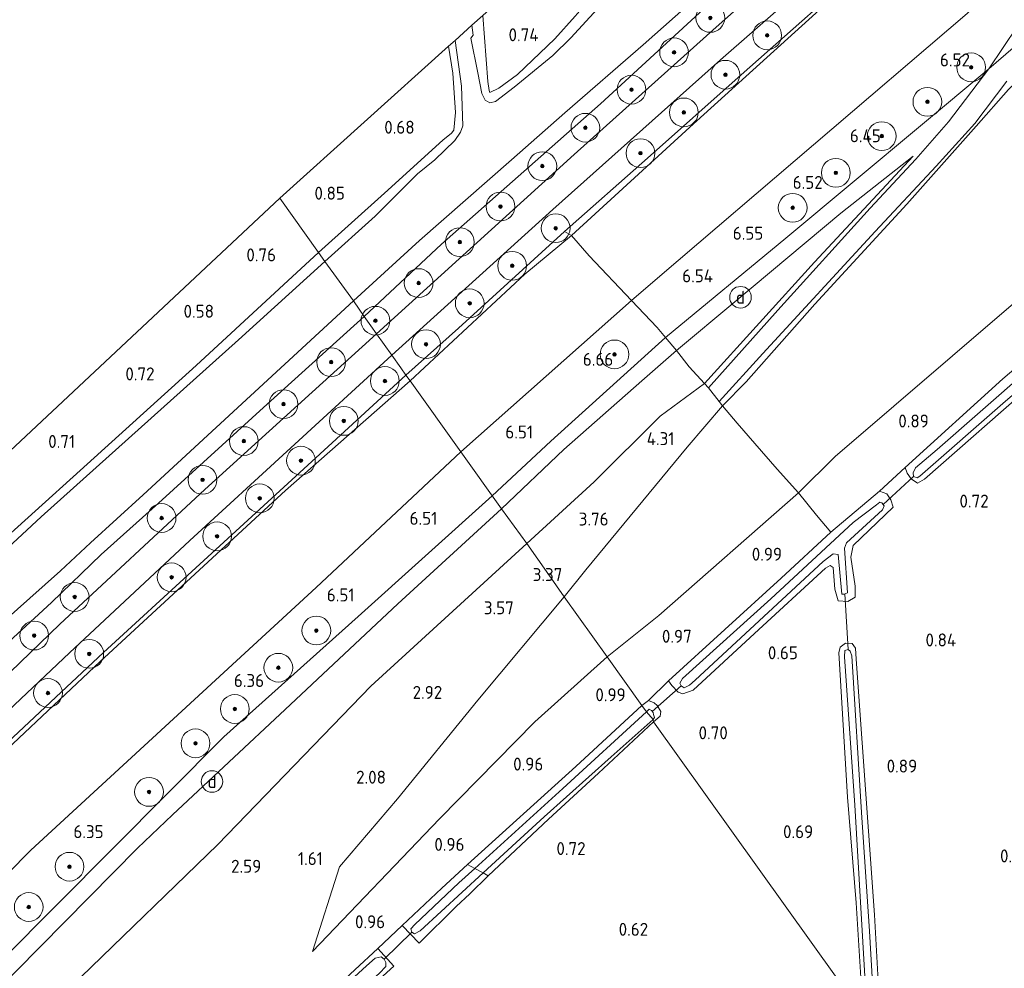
# Model space of a CAD drawing. Extents: x 130905 to 137824, y 412333 to 417928.
# Tile 164 of 256: x 133780 to 133917, y 415322 to 415454. Entities that reach past the tile are written whole.
import ezdxf
from ezdxf.enums import TextEntityAlignment as Align
from ezdxf.lldxf.tags import DXFTag

# ---------------------------------------------------------------- set-up
doc = ezdxf.new("R2010")
doc.units = 0
for name, color, linetype, lineweight in [('B-ME-GR-BOOM-S', 90, 'Continuous', 25), ('B-ME-GR-GRAS-GV', 60, 'Continuous', 13), ('B-ME-GW-TALUD_KRUIN-G', 90, 'Continuous', 18), ('B-ME-GW-TALUD_TEEN-G', 90, 'Continuous', 18), ('B-ME-IE-MEUBILAIR_DIJKPAAL-S', 7, 'Continuous', 25), ('B-ME-IE-TERREINAFSCHEIDING_DOORGANG-G', 210, 'Continuous', 18), ('B-ME-IE-TERREINAFSCHEIDING_KUNSTMATIG_HEKWERK-G', 20, 'IE-TERREINAFSCHEIDING-KUNSTMATIG', 18), ('B-ME-KG-GRENS_OPNAME-G', 210, 'KG-OPNAME', 18), ('B-ME-KW-KUNSTWERK_DUIKER-G', 170, 'Continuous', 18), ('B-ME-OG-WATER_SLOOT-G', 120, 'Continuous', 18), ('B-ME-OG-WATER_SLOOT-GV', 120, 'Continuous', 18), ('B-ME-VH-VERHARDING_ASFALT-GV', 252, 'Continuous', 18), ('B-ME-VH-VERHARDING_HALFVERHARDING-GV', 252, 'Continuous', 18), ('B-ME-WH-WINTERBED-G', 150, 'WH-WINTERBED', 18), ('X-XX-AL-HOOGTELABEL-S', 7, 'Continuous', 25)]:
    doc.layers.add(name, color=color, linetype=linetype, lineweight=lineweight)
doc.styles.add('NLCS-ISO', font='NLCS-ISO.ttf')
doc.styles.add('NLCS-ISO-ANNOTATIVE-T18', font='NLCS-ISO.ttf', dxfattribs={"height": 1.8})
doc.styles.get("Standard").update_dxf_attribs({"font": 'arial.ttf'})
doc.linetypes.add('IE-TERREINAFSCHEIDING-KUNSTMATIG', pattern='A,4,[82,NLCS.SHX,S=0.75,R=90,X=0,Y=0],4,-2', length=10)
tags = doc.linetypes.add('KG-OPNAME', pattern='A,5.5,-2,["O",Standard,S=1.8,R=0,X=-0.5,Y=-0.9],-2,5.5,-2,[5,NLCS.SHX,S=0.75,R=0,X=0,Y=0],-2', length=19).pattern_tags.tags
tags[6] = DXFTag(74, 10)
tags = doc.linetypes.add('WH-WINTERBED', pattern='A,6,-3.5,["WB",Standard,S=1.8,R=0,X=-1.5,Y=-0.9],-3.5,6,-3.5,6,-3.5,6,-3.5,6,-3.5', length=51).pattern_tags.tags
tags[6] = DXFTag(74, 10)

# ---------------------------------------------------------------- blocks, each defined once
blk = doc.blocks.new('SAL-HOOGTELABEL-SO')
at = {"color": 0, "linetype": 'ByBlock', "lineweight": -2, "style": 'NLCS-ISO-ANNOTATIVE-T18'}
blk.add_attdef('HOOGTE', text='', height=1.8, dxfattribs=at).set_placement((2.79, 0), align=Align.RIGHT)
blk = doc.blocks.new('SGR-BOOM_01-SO')
at = {"linetype": 'ByBlock', "lineweight": 18}
h = blk.add_hatch(color=0, dxfattribs=at)
h.dxf.hatch_style = 1
edge = h.paths.add_edge_path()
edge.add_arc((0, 0), 0.25, 0, 360)
at = {"color": 0, "linetype": 'ByBlock', "lineweight": 18}
for radius in [2, 0.25]:
    blk.add_circle((0, 0), radius, dxfattribs=at)
blk = doc.blocks.new('SIE-DIJKPAAL-SO')
at = {"color": 0, "linetype": 'ByBlock', "lineweight": 18}
blk.add_circle((0, 0), 1.5, dxfattribs=at)
at = {"color": 0, "linetype": 'ByBlock', "lineweight": 18, "style": 'NLCS-ISO'}
blk.add_text('d', height=1.8, dxfattribs=at).set_placement((0, 0), align=Align.MIDDLE_CENTER)

msp = doc.modelspace()

# ---------------------------------------------------------------- linework, layer by layer
at = {"layer": 'B-ME-GR-GRAS-GV'}
for points in [[(133934.25, 415507.269, 1.264), (133908.001, 415484.625, 1.257), (133885.137, 415465.235, 1.271), (133860.491, 415442.526, 1.424), (133838.361, 415423.017, 1.453), (133827.595, 415412.968, 1.53), (133826.112, 415415.109, -0.178), (133835.317, 415423.506, -0.178), (133848.112, 415434.72, -0.178), (133855.506, 415441.248, -0.178), (133866.422, 415450.73, -0.178), (133876.926, 415460.069, -0.178), (133886.611, 415468.529, -0.178), (133895.995, 415476.617, -0.178), (133909.757, 415488.696, -0.178), (133923.404, 415500.662, -0.178)], [(133923.455, 415494.051, 1.314), (133899.776, 415473.738, 1.452), (133876.55, 415453.159, 1.363), (133856.791, 415435.489, 1.352), (133829.341, 415410.524, 1.469), (133828.537, 415411.65, 1.479), (133827.595, 415412.968, 1.53), (133838.361, 415423.017, 1.453), (133860.491, 415442.526, 1.424), (133885.137, 415465.235, 1.271), (133908.001, 415484.625, 1.257), (133934.25, 415507.269, 1.264)], [(133921.764, 415483.187, 1.388), (133911.419, 415474.156, 1.454), (133898.911, 415463.283, 1.467), (133880.017, 415446.542, 1.479), (133867.022, 415434.98, 1.517), (133855.478, 415424.744, 1.542), (133840.717, 415411.335, 1.592), (133833.405, 415404.795, 1.518), (133832.705, 415405.814, 1.495), (133831.442, 415407.582, 1.405), (133853.829, 415427.809, 1.397), (133877.175, 415448.615, 1.36), (133893.671, 415463.113, 1.36), (133910.167, 415477.612, 1.36), (133926.47, 415491.612, 1.392)], [(133922.823, 415482.993, 1.475), (133897.235, 415461.317, 1.478), (133872.871, 415439.261, 1.469), (133856.427, 415424.197, 1.582), (133855.478, 415424.744, 1.542), (133867.022, 415434.98, 1.517), (133880.017, 415446.542, 1.479), (133898.911, 415463.283, 1.467), (133911.419, 415474.156, 1.454), (133921.764, 415483.187, 1.388)], [(133927.644, 415470.858, 6.424), (133911.44, 415455.09, 6.492), (133890.079, 415436.826, 6.456), (133868.718, 415418.563, 6.42), (133864.792, 415415.173, 6.374), (133858.892, 415421.4, 2.99), (133856.427, 415424.197, 1.582), (133872.871, 415439.261, 1.469), (133897.235, 415461.317, 1.478), (133922.823, 415482.993, 1.475)], [(133918.473, 415453.296, 6.496), (133914.491, 415447.375, 6.383), (133908.884, 415440.014, 6.26), (133904.321, 415434.807, 6.1), (133897.965, 415427.998, 5.82), (133885.132, 415413.835, 4.994), (133875.488, 415403.032, 4.45), (133874.927, 415403.647, 4.505), (133890.223, 415420.515, 5.412), (133903.952, 415435.257, 6.179), (133893.898, 415427.298, 6.331), (133879.138, 415415.006, 6.389), (133871.043, 415408.212, 6.41), (133869.523, 415410.035, 6.479), (133868.37, 415411.417, 6.531), (133864.792, 415415.173, 6.374), (133868.718, 415418.563, 6.42), (133890.079, 415436.826, 6.456), (133911.44, 415455.09, 6.492), (133927.644, 415470.858, 6.424)], [(133860.049, 415455.724, -0.178), (133856.341, 415451.691, -0.178), (133853.861, 415449.216, -0.178), (133848.485, 415444.828, -0.178), (133845.852, 415442.844, -0.178), (133845.086, 415442.671, -0.178), (133844.43, 415443.032, -0.178), (133843.985, 415443.949, -0.178), (133843.394, 415446.805, -0.178), (133842.429, 415451.659, -0.178), (133842.753, 415452.043, -0.178), (133842.599, 415453.463, -0.178), (133844.104, 415454.818, 0.726), (133844.814, 415445.63, 0.774), (133845.011, 415444.393, 0.778), (133845.099, 415444.072, 0.78), (133846.355, 415444.682, 0.771), (133848.921, 415446.609, 0.765), (133854.128, 415451.548, 0.687), (133856.935, 415454.69, 0.571)], [(133856.935, 415454.69, 0.571), (133854.128, 415451.548, 0.687), (133848.921, 415446.609, 0.765), (133846.355, 415444.682, 0.771), (133845.099, 415444.072, 0.78), (133845.011, 415444.393, 0.778), (133844.814, 415445.63, 0.774), (133844.104, 415454.818, 0.726)], [(133917.206, 415444.507, 6.37), (133912.691, 415439.417, 6.338), (133903.091, 415428.579, 5.973), (133890.296, 415414.674, 5.174), (133880.71, 415403.846, 4.493), (133877.454, 415400.526, 4.374), (133876.988, 415401.107, 4.403), (133883.033, 415407.813, 4.654), (133898.645, 415424.773, 5.849), (133907.155, 415433.85, 6.149), (133912.539, 415439.798, 6.399), (133916.998, 415445.667, 6.387)], [(133917.567, 415414.46, 1.073), (133893.123, 415393.467, 1.013), (133888.001, 415388.434, 1.049), (133885.046, 415391.744, 1.949), (133881.944, 415395.272, 3.069), (133879.466, 415398.122, 3.876), (133877.454, 415400.526, 4.374), (133880.71, 415403.846, 4.493), (133890.296, 415414.674, 5.174), (133903.091, 415428.579, 5.973), (133912.691, 415439.417, 6.338), (133917.206, 415444.507, 6.37)], [(133775.094, 415368.465, -0.178), (133785.368, 415377.578, -0.178), (133789.54, 415381.469, -0.178), (133796.856, 415388.158, -0.178), (133811.778, 415401.932, -0.178), (133826.112, 415415.109, -0.178), (133827.595, 415412.968, 1.53), (133814.132, 415400.758, 1.443), (133798.987, 415387.008, 1.434), (133791.018, 415379.844, 1.431), (133784.117, 415373.171, 1.389), (133773.475, 415363.409, 1.447)], [(133924.508, 415411.15, 0.855), (133916.432, 415404.265, 0.827), (133902.819, 415391.961, 0.853), (133899.289, 415388.669, 0.784), (133892.519, 415382.979, 0.84), (133890.498, 415385.309, 0.835), (133888.001, 415388.434, 1.049), (133893.123, 415393.467, 1.013), (133917.567, 415414.46, 1.073)], [(133773.475, 415363.409, 1.447), (133784.117, 415373.171, 1.389), (133791.018, 415379.844, 1.431), (133798.987, 415387.008, 1.434), (133814.132, 415400.758, 1.443), (133827.595, 415412.968, 1.53), (133828.537, 415411.65, 1.479), (133829.341, 415410.524, 1.469), (133805.437, 415388.906, 1.451), (133785.297, 415370.16, 1.388), (133765.938, 415351.554, 1.405)], [(133725.336, 415307.518, 1.405), (133740.931, 415323.039, 1.385), (133754.014, 415335.517, 1.413), (133769.6, 415350.133, 1.438), (133786.636, 415366.192, 1.453), (133803.367, 415381.802, 1.414), (133831.442, 415407.582, 1.405), (133832.705, 415405.814, 1.495), (133833.405, 415404.795, 1.518), (133820.339, 415392.799, 1.531), (133804.196, 415377.981, 1.456), (133791.361, 415366.21, 1.543), (133774.34, 415350.343, 1.543), (133763.159, 415339.714, 1.543), (133748.127, 415325.407, 1.506), (133728.006, 415305.659, 1.468)], [(133899.543, 415312.241, 0.665), (133898.558, 415329.77, 0.664), (133896.028, 415365.319, 0.637), (133895.923, 415366.829, 0.611), (133895.484, 415367.483, 0.609), (133894.522, 415367.535, 0.609), (133893.781, 415366.975, 0.609), (133893.622, 415366.173, 0.604), (133894.805, 415346.099, 0.608), (133896.009, 415331.435, 0.46), (133896.978, 415315.833, 0.43), (133867.854, 415356.605, 0.624), (133868.756, 415357.398, 0.64), (133868.852, 415358.011, 0.666), (133868.335, 415358.845, 0.697), (133867.931, 415359.228, 0.71), (133867.127, 415359.546, 0.74), (133869.945, 415362.285, 0.74), (133870.407, 415361.625, 0.735), (133871.25, 415360.714, 0.735), (133871.94, 415360.501, 0.715), (133873.366, 415361.015, 0.693), (133881.886, 415368.873, 0.711), (133891.744, 415377.943, 0.64), (133892.413, 415378.329, 0.615), (133892.841, 415378.067, 0.569), (133893.047, 415375.023, 0.587), (133893.512, 415373.417, 0.609), (133894.872, 415373.337, 0.677), (133895.862, 415373.937, 0.702), (133895.868, 415375.438, 0.751), (133895.281, 415379.492, 0.821), (133895.602, 415381.119, 0.83), (133901.156, 415386.42, 0.818), (133900.847, 415387.479, 0.799), (133900.272, 415388.273, 0.773), (133899.289, 415388.669, 0.784), (133902.819, 415391.961, 0.853), (133903.131, 415391.18, 0.813), (133903.657, 415390.394, 0.8), (133904.557, 415389.774, 0.795), (133905.518, 415390.354, 0.828), (133921.076, 415403.94, 0.859)], [(133788.224, 415321.113, 3.756), (133807.27, 415339.519, 3.618), (133828.548, 415361.554, 4.168), (133850.209, 415381.397, 4.318), (133853.277, 415377.053, 3.481), (133855.435, 415373.993, 3.347), (133843.412, 415359.586, 2.713), (133832.239, 415345.878, 2.102), (133824.185, 415336.452, 1.693), (133820.43, 415324.645, 1.01), (133838.082, 415343.125, 1.181), (133851.356, 415356.613, 1.184), (133861.412, 415365.624, 1.168), (133866.23, 415358.885, 0.74), (133857.057, 415350.362, 0.74), (133841.996, 415336.747, 0.834), (133838.423, 415333.47, 0.702), (133832.888, 415328.268, 0.786), (133829.523, 415325.099, 0.739), (133823.102, 415319.147, 0.697)], [(133818.689, 415310.815, 0.703), (133831.715, 415322.611, 0.721), (133829.523, 415325.099, 0.739), (133832.888, 415328.268, 0.786), (133835.253, 415325.838, 0.77), (133840.397, 415330.895, 0.752), (133842.317, 415332.69, 0.703), (133844.847, 415335.16, 0.682), (133853.26, 415343.047, 0.681), (133860.176, 415349.453, 0.738), (133867.854, 415356.605, 0.624), (133896.978, 415315.833, 0.43)]]:
    msp.add_polyline3d(points, dxfattribs=at)
for points in [[(133829.126, 415426.917, -0.178), (133822.154, 415420.586, -0.178), (133821.243, 415421.861, 0.567), (133830.416, 415430.085, 0.445), (133838.542, 415437.462, 0.646), (133839.773, 415438.427, 0.759), (133840.098, 415438.867, 0.746), (133840.31, 415441.291, 0.659), (133839.945, 415446.776, 0.621), (133839.334, 415450.525, 0.629), (133840.239, 415451.34, -0.178), (133841.163, 415444.98, -0.178), (133841.342, 415439.455, -0.178), (133840.99, 415438.565, -0.178), (133840.224, 415437.441, -0.178), (133837.427, 415434.727, -0.178), (133835.007, 415432.77, -0.178)], [(133830.416, 415430.085, 0.445), (133821.243, 415421.861, 0.567), (133815.859, 415429.399, 0.775), (133839.334, 415450.525, 0.629), (133839.945, 415446.776, 0.621), (133840.31, 415441.291, 0.659), (133840.098, 415438.867, 0.746), (133839.773, 415438.427, 0.759), (133838.542, 415437.462, 0.646)], [(133890.223, 415420.515, 5.412), (133874.927, 415403.647, 4.505), (133872.781, 415405.939, 5.645), (133871.043, 415408.212, 6.41), (133879.138, 415415.006, 6.389), (133893.898, 415427.298, 6.331), (133903.952, 415435.257, 6.179)], [(133746.118, 415353.226, 1.146), (133735.974, 415342.485, 0.837), (133731.102, 415349.59, 0.898), (133747.401, 415365.31, 1.189), (133815.859, 415429.399, 0.775), (133821.243, 415421.861, 0.567), (133804.233, 415406.142, 0.644), (133788.107, 415391.533, 0.811), (133769.299, 415374.582, 0.853), (133759.221, 415366.526, 0.903), (133756.647, 415364.768, 0.903), (133754.913, 415362.682, 0.953), (133753.721, 415360.199, 1.14), (133753.521, 415358.963, 1.211), (133752.076, 415358.149, 1.211), (133748.772, 415354.894, 1.226), (133748.556, 415353.997, 1.226)], [(133849.927, 415418.83, 1.544), (133834.008, 415403.991, 1.554), (133833.405, 415404.795, 1.518), (133840.717, 415411.335, 1.592), (133855.478, 415424.744, 1.542), (133856.427, 415424.197, 1.582)], [(133864.792, 415415.173, 6.374), (133841.064, 415394.111, 6.3), (133834.008, 415403.991, 1.554), (133849.927, 415418.83, 1.544), (133856.427, 415424.197, 1.582), (133858.892, 415421.4, 2.99)], [(133757.857, 415363.603, -0.178), (133757.328, 415363.177, -0.178), (133756.748, 415363.263, -0.178), (133756.128, 415362.906, -0.178), (133754.783, 415360.952, -0.178), (133755.02, 415359.617, -0.178), (133753.521, 415358.963, 1.211), (133753.721, 415360.199, 1.14), (133754.913, 415362.682, 0.953), (133756.647, 415364.768, 0.903), (133759.221, 415366.526, 0.903), (133769.299, 415374.582, 0.853), (133788.107, 415391.533, 0.811), (133804.233, 415406.142, 0.644), (133821.243, 415421.861, 0.567), (133822.154, 415420.586, -0.178), (133810.15, 415409.722, -0.178), (133782.673, 415385.11, -0.178), (133765.46, 415369.12, -0.178), (133762.33, 415366.136, -0.178)], [(133933.113, 415415.483, 0.806), (133933.077, 415414.341, 0.802), (133932.462, 415413.655, 0.799), (133921.076, 415403.94, 0.859), (133905.518, 415390.354, 0.828), (133904.557, 415389.774, 0.795), (133903.657, 415390.394, 0.8), (133903.131, 415391.18, 0.813), (133902.819, 415391.961, 0.853), (133916.432, 415404.265, 0.827), (133924.508, 415411.15, 0.855), (133931.573, 415417.026, 0.827), (133932.484, 415416.516, 0.824)], [(133904.007, 415390.691, -0.16), (133904.497, 415390.494, -0.16), (133904.885, 415390.732, -0.16), (133916.779, 415401.162, -0.16), (133928.251, 415410.964, -0.16), (133931.928, 415414.359, -0.16), (133932.242, 415414.879, -0.16), (133932.018, 415415.167, -0.16), (133931.719, 415415.393, -0.16), (133931.244, 415415.222, -0.16), (133929.922, 415414.324, -0.16), (133919.621, 415405.263, -0.16), (133907.291, 415394.473, -0.16), (133904.281, 415391.887, -0.16), (133903.961, 415391.23, -0.16)], [(133855.374, 415394.447, 6.364), (133846.695, 415386.229, 6.389), (133841.064, 415394.111, 6.3), (133864.792, 415415.173, 6.374), (133868.37, 415411.417, 6.531), (133869.523, 415410.035, 6.479), (133871.043, 415408.212, 6.41), (133866.197, 415403.996, 6.356)], [(133859.61, 415389.974, 4.493), (133850.209, 415381.397, 4.318), (133846.695, 415386.229, 6.389), (133855.374, 415394.447, 6.364), (133866.197, 415403.996, 6.356), (133871.043, 415408.212, 6.41), (133872.781, 415405.939, 5.645), (133874.927, 415403.647, 4.505), (133868.745, 415399.102, 4.856)], [(133751.082, 415327.135, 1.561), (133728.815, 415304.806, 1.518), (133728.006, 415305.659, 1.468), (133748.127, 415325.407, 1.506), (133763.159, 415339.714, 1.543), (133774.34, 415350.343, 1.543), (133791.361, 415366.21, 1.543), (133804.196, 415377.981, 1.456), (133820.339, 415392.799, 1.531), (133833.405, 415404.795, 1.518), (133834.008, 415403.991, 1.554), (133816.652, 415388.755, 1.538), (133790.882, 415364.976, 1.541), (133772.24, 415347.45, 1.587)], [(133748.899, 415306.001, 6.22), (133737.801, 415295.149, 6.248), (133735.426, 415297.593, 5.443), (133730.716, 415302.812, 2.668), (133728.815, 415304.806, 1.518), (133751.082, 415327.135, 1.561), (133772.24, 415347.45, 1.587), (133790.882, 415364.976, 1.541), (133816.652, 415388.755, 1.538), (133834.008, 415403.991, 1.554), (133841.064, 415394.111, 6.3), (133820.934, 415375.252, 6.402), (133801.082, 415356.997, 6.324), (133781.231, 415338.742, 6.246), (133765.065, 415322.371, 6.233)], [(133858.425, 415377.744, 3.572), (133855.435, 415373.993, 3.347), (133853.277, 415377.053, 3.481), (133850.209, 415381.397, 4.318), (133859.61, 415389.974, 4.493), (133868.745, 415399.102, 4.856), (133874.927, 415403.647, 4.505), (133875.488, 415403.032, 4.45), (133876.988, 415401.107, 4.403), (133877.454, 415400.526, 4.374), (133872.523, 415394.799, 4.219)], [(133868.604, 415371.391, 1.115), (133861.412, 415365.624, 1.168), (133855.435, 415373.993, 3.347), (133858.425, 415377.744, 3.572), (133872.523, 415394.799, 4.219), (133877.454, 415400.526, 4.374), (133879.466, 415398.122, 3.876), (133881.944, 415395.272, 3.069), (133885.046, 415391.744, 1.949), (133888.001, 415388.434, 1.049)], [(133749.859, 415291.036, 6.242), (133745.711, 415286.847, 6.121), (133745.417, 415287.175, 6.121), (133743.867, 415288.7, 6.198), (133742.532, 415290.012, 6.265), (133737.801, 415295.149, 6.248), (133748.899, 415306.001, 6.22), (133765.065, 415322.371, 6.233), (133781.231, 415338.742, 6.246), (133801.082, 415356.997, 6.324), (133820.934, 415375.252, 6.402), (133841.064, 415394.111, 6.3), (133846.695, 415386.229, 6.389), (133832.289, 415373, 6.445), (133816.628, 415358.321, 6.282), (133800.968, 415343.642, 6.118), (133796.086, 415339.004, 6.103), (133775.798, 415318.485, 6.128), (133760.676, 415302.29, 6.214)], [(133867.127, 415359.546, 0.74), (133866.23, 415358.885, 0.74), (133861.412, 415365.624, 1.168), (133868.604, 415371.391, 1.115), (133888.001, 415388.434, 1.049), (133890.498, 415385.309, 0.835), (133892.519, 415382.979, 0.84), (133885.579, 415376.575, 0.746), (133869.945, 415362.285, 0.74)], [(133900.847, 415387.479, 0.799), (133901.156, 415386.42, 0.818), (133895.602, 415381.119, 0.83), (133895.281, 415379.492, 0.821), (133895.868, 415375.438, 0.751), (133895.862, 415373.937, 0.702), (133894.872, 415373.337, 0.677), (133893.512, 415373.417, 0.609), (133893.047, 415375.023, 0.587), (133892.841, 415378.067, 0.569), (133892.413, 415378.329, 0.615), (133891.744, 415377.943, 0.64), (133881.886, 415368.873, 0.711), (133873.366, 415361.015, 0.693), (133871.94, 415360.501, 0.715), (133871.25, 415360.714, 0.735), (133870.407, 415361.625, 0.735), (133869.945, 415362.285, 0.74), (133885.579, 415376.575, 0.746), (133892.519, 415382.979, 0.84), (133899.289, 415388.669, 0.784), (133900.272, 415388.273, 0.773)], [(133871.683, 415361.613, -0.185), (133872.106, 415361.328, -0.185), (133872.824, 415361.703, -0.185), (133873.638, 415362.375, -0.185), (133891.414, 415378.88, -0.185), (133892.848, 415379.961, -0.185), (133893.51, 415379.876, -0.185), (133894.023, 415374.326, -0.185), (133894.333, 415374.365, -0.185), (133894.82, 415374.55, -0.185), (133894.396, 415380.751, -0.185), (133894.686, 415381.474, -0.185), (133899.678, 415386.082, -0.185), (133899.934, 415386.611, -0.185), (133899.593, 415387.058, -0.185), (133899.306, 415387.14, -0.185), (133898.864, 415386.769, -0.185), (133895.588, 415384.29, -0.185), (133884.17, 415373.71, -0.185), (133871.87, 415362.624, -0.185), (133871.517, 415361.986, -0.185)], [(133760.367, 415292.972, 4.256), (133750.632, 415282.28, 4.331), (133745.711, 415286.847, 6.121), (133749.859, 415291.036, 6.242), (133760.676, 415302.29, 6.214), (133775.798, 415318.485, 6.128), (133796.086, 415339.004, 6.103), (133800.968, 415343.642, 6.118), (133816.628, 415358.321, 6.282), (133832.289, 415373, 6.445), (133846.695, 415386.229, 6.389), (133850.209, 415381.397, 4.318), (133828.548, 415361.554, 4.168), (133807.27, 415339.519, 3.618), (133788.224, 415321.113, 3.756), (133772.89, 415305.328, 4.043)], [(133838.082, 415343.125, 1.181), (133820.43, 415324.645, 1.01), (133824.185, 415336.452, 1.693), (133832.239, 415345.878, 2.102), (133843.412, 415359.586, 2.713), (133855.435, 415373.993, 3.347), (133861.412, 415365.624, 1.168), (133851.356, 415356.613, 1.184)], [(133895.923, 415366.829, 0.611), (133896.028, 415365.319, 0.637), (133898.558, 415329.77, 0.664), (133899.543, 415312.241, 0.665), (133898.722, 415313.122, -0.248), (133897.876, 415327.488, -0.248), (133896.759, 415343.988, -0.248), (133895.412, 415365.755, -0.248), (133895.204, 415366.418, -0.248), (133894.899, 415366.638, -0.248), (133894.453, 415366.507, -0.248), (133894.396, 415365.619, -0.269), (133895.823, 415344.992, -0.269), (133897.616, 415314.878, -0.248), (133896.978, 415315.833, 0.43), (133896.009, 415331.435, 0.46), (133894.805, 415346.099, 0.608), (133893.622, 415366.173, 0.604), (133893.781, 415366.975, 0.609), (133894.522, 415367.535, 0.609), (133895.484, 415367.483, 0.609)], [(133868.335, 415358.845, 0.697), (133868.852, 415358.011, 0.666), (133868.756, 415357.398, 0.64), (133867.854, 415356.605, 0.624), (133867.773, 415356.931, -0.145), (133867.958, 415357.191, -0.145), (133867.849, 415357.591, -0.145), (133867.79, 415357.868, -0.145), (133867.546, 415358.168, -0.145), (133867.226, 415358.333, -0.145), (133866.857, 415358.001, -0.145), (133866.23, 415358.885, 0.74), (133867.127, 415359.546, 0.74), (133867.931, 415359.228, 0.71)], [(133855.215, 415347.345, -0.145), (133842.986, 415336.215, -0.145), (133841.996, 415336.747, 0.834), (133857.057, 415350.362, 0.74), (133866.23, 415358.885, 0.74), (133866.857, 415358.001, -0.145)], [(133853.26, 415343.047, 0.681), (133844.847, 415335.16, 0.682), (133844.141, 415335.59, -0.145), (133848.732, 415339.831, -0.145), (133852.66, 415343.377, -0.145), (133861.967, 415351.739, -0.145), (133867.773, 415356.931, -0.145), (133867.854, 415356.605, 0.624), (133860.176, 415349.453, 0.738)], [(133834.235, 415327.326, -0.145), (133834.599, 415327.11, -0.145), (133835.392, 415327.537, -0.145), (133844.141, 415335.59, -0.145), (133844.847, 415335.16, 0.682), (133842.317, 415332.69, 0.703), (133840.397, 415330.895, 0.752), (133835.253, 415325.838, 0.77), (133832.888, 415328.268, 0.786), (133838.423, 415333.47, 0.702), (133841.996, 415336.747, 0.834), (133842.986, 415336.215, -0.145), (133840.781, 415334.199, -0.145), (133834.638, 415328.399, -0.145), (133834.103, 415327.789, -0.145)], [(133829.523, 415325.099, 0.739), (133831.715, 415322.611, 0.721), (133818.689, 415310.815, 0.703), (133811.104, 415304.049, 0.666), (133791.882, 415286.224, 0.678), (133784.78, 415279.196, 0.692), (133783.199, 415280.293, 0.642), (133782.496, 415281.327, 0.735), (133791.854, 415290.49, 0.728), (133808.709, 415306.095, 0.725), (133823.102, 415319.147, 0.697)], [(133783.899, 415280.238, 0.13), (133784.65, 415280.149, 0.13), (133785.924, 415280.908, 0.13), (133788.57, 415283.975, 0.13), (133800.914, 415295.592, 0.13), (133812.954, 415306.61, 0.13), (133821.583, 415314.388, 0.13), (133829.749, 415321.659, 0.13), (133830.603, 415322.583, 0.13), (133830.633, 415323.107, 0.13), (133830.388, 415323.611, 0.13), (133829.948, 415323.935, 0.13), (133829.148, 415323.717, 0.13), (133827.927, 415322.673, 0.13), (133818.871, 415314.376, 0.13), (133806.726, 415303.166, 0.13), (133798.188, 415295.318, 0.13), (133792.163, 415289.878, 0.13), (133786.514, 415284.421, 0.13), (133783.458, 415281.44, 0.13), (133783.441, 415280.95, 0.13)]]:
    msp.add_polyline3d(points, close=True, dxfattribs=at)
at = {"layer": 'B-ME-GW-TALUD_KRUIN-G'}
for points in [[(133855.435, 415373.993, 3.347), (133858.425, 415377.744, 3.572), (133872.523, 415394.799, 4.219), (133877.454, 415400.526, 4.374), (133880.71, 415403.846, 4.493), (133890.296, 415414.674, 5.174), (133903.091, 415428.579, 5.973), (133912.691, 415439.417, 6.338), (133917.206, 415444.507, 6.37), (133920.235, 415447.379, 6.448), (133932.175, 415456.771, 6.486), (133951.759, 415472.779, 6.446), (133958.416, 415477.724, 6.425), (133974.262, 415490.596, 6.416), (133991.249, 415503.938, 6.401), (134010.562, 415519.47, 6.333), (134032.445, 415536.703, 6.216), (134045.215, 415546.459, 6.233), (134062.001, 415560.193, 6.221), (134073.099, 415568.515, 6.106), (134088.006, 415580.335, 6.045), (134116.027, 415602.061, 6.068), (134136.085, 415616.575, 6.154), (134160.267, 415634.335, 6.246)], [(133841.064, 415394.111, 6.3), (133864.792, 415415.173, 6.374), (133868.718, 415418.563, 6.42), (133890.079, 415436.826, 6.456), (133911.44, 415455.09, 6.492), (133927.644, 415470.858, 6.424), (133952.378, 415494.279, 5.627), (133967.567, 415508.229, 5.075), (133981.832, 415522.36, 4.633), (133997.958, 415538.118, 3.773), (134012.658, 415553.363, 2.798), (134021.954, 415562.015, 2.578), (134026.283, 415564.958, 2.53), (134028.13, 415566.827, 2.402), (134034.941, 415574.025, 2.108), (134043.718, 415582.161, 1.907)], [(133903.952, 415435.257, 6.179), (133893.898, 415427.298, 6.331), (133879.138, 415415.006, 6.389), (133871.043, 415408.212, 6.41), (133866.197, 415403.996, 6.356), (133855.374, 415394.447, 6.364), (133846.695, 415386.229, 6.389)], [(133841.064, 415394.111, 6.3), (133820.934, 415375.252, 6.402), (133801.082, 415356.997, 6.324), (133781.231, 415338.742, 6.246), (133765.065, 415322.371, 6.233), (133748.899, 415306.001, 6.22), (133737.801, 415295.149, 6.248), (133736.075, 415293.642, 6.229), (133713.445, 415269.471, 6.407), (133708.45, 415264.262, 6.369), (133693.084, 415247.575, 6.365), (133677.718, 415230.888, 6.361), (133656.165, 415208.05, 6.285), (133633.546, 415182.305, 6.25), (133626.372, 415172.938, 6.229), (133620.132, 415165.809, 6.242), (133611.155, 415156.419, 6.217), (133599.429, 415142.475, 6.326)], [(133606.048, 415133.076, 6.265), (133610.277, 415138.09, 6.279), (133621.919, 415151.464, 6.353), (133628.335, 415158.311, 6.299), (133632.23, 415163.135, 6.281), (133649.863, 415183.292, 6.25), (133663.416, 415199.008, 6.316), (133681.034, 415218.514, 6.339), (133697.595, 415236.229, 6.31), (133722.743, 415263.189, 6.225), (133737.652, 415278.315, 6.203), (133745.711, 415286.847, 6.121), (133749.859, 415291.036, 6.242), (133760.676, 415302.29, 6.214), (133775.798, 415318.485, 6.128), (133796.086, 415339.004, 6.103), (133800.968, 415343.642, 6.118), (133816.628, 415358.321, 6.282), (133832.289, 415373, 6.445), (133846.695, 415386.229, 6.389)], [(133855.435, 415373.993, 3.347), (133843.412, 415359.586, 2.713), (133832.239, 415345.878, 2.102), (133824.185, 415336.452, 1.693)], [(133820.43, 415324.645, 1.01), (133824.185, 415336.452, 1.693)]]:
    msp.add_polyline3d(points, dxfattribs=at)
at = {"layer": 'B-ME-GW-TALUD_TEEN-G'}
for points in [[(134171.431, 415618.841, 1.433), (134143.345, 415598.189, 1.265), (134112.772, 415574.86, 1.186), (134085.005, 415554.024, 1.319), (134063.755, 415536.876, 1.204), (134042.954, 415520.01, 1.26), (134022.934, 415503.772, 1.16), (134009.584, 415492.805, 1.143), (133984.813, 415472.772, 1.148), (133960.011, 415451.244, 1.008), (133934.57, 415429.035, 0.983), (133917.567, 415414.46, 1.073), (133893.123, 415393.467, 1.013), (133888.001, 415388.434, 1.049), (133868.604, 415371.391, 1.115), (133861.412, 415365.624, 1.168)], [(134043.718, 415582.161, 1.907), (134038.874, 415578.6, 1.751), (134026.755, 415569.067, 1.597), (134017.985, 415562.18, 1.508), (133999.938, 415547.622, 1.457), (133979.835, 415531.098, 1.508), (133961.426, 415515.665, 1.426), (133936.515, 415494.865, 1.459), (133922.823, 415482.993, 1.475), (133897.235, 415461.317, 1.478), (133872.871, 415439.261, 1.469), (133856.427, 415424.197, 1.582), (133849.927, 415418.83, 1.544), (133834.008, 415403.991, 1.554)], [(133874.927, 415403.647, 4.505), (133890.223, 415420.515, 5.412), (133903.952, 415435.257, 6.179)], [(133590.369, 415155.341, 1.288), (133594.942, 415160.812, 1.293), (133601.356, 415168.624, 1.355), (133605.009, 415172.518, 1.354), (133608.47, 415176.81, 1.245), (133610.105, 415178.447, 1.347), (133622.939, 415192.869, 1.352), (133641.073, 415212.799, 1.45), (133662.245, 415236.333, 1.613), (133682.178, 415257.267, 1.606), (133704.801, 415280.533, 1.516), (133728.815, 415304.806, 1.518), (133751.082, 415327.135, 1.561), (133772.24, 415347.45, 1.587), (133790.882, 415364.976, 1.541), (133816.652, 415388.755, 1.538), (133834.008, 415403.991, 1.554)], [(133874.927, 415403.647, 4.505), (133868.745, 415399.102, 4.856), (133859.61, 415389.974, 4.493), (133850.209, 415381.397, 4.318)], [(133612.31, 415123.999, 3.065), (133624.951, 415141.168, 3.34), (133634.764, 415152.308, 3.384), (133653.335, 415175.281, 3.807), (133671.905, 415198.254, 4.231), (133685.791, 415213.874, 4.118), (133701.102, 415230.582, 4.206), (133717.132, 415247.441, 4.131), (133734.07, 415263.89, 4.093), (133750.632, 415282.28, 4.331), (133760.367, 415292.972, 4.256), (133772.89, 415305.328, 4.043), (133788.224, 415321.113, 3.756), (133807.27, 415339.519, 3.618), (133828.548, 415361.554, 4.168), (133850.209, 415381.397, 4.318)], [(133820.43, 415324.645, 1.01), (133838.082, 415343.125, 1.181), (133851.356, 415356.613, 1.184), (133861.412, 415365.624, 1.168)]]:
    msp.add_polyline3d(points, dxfattribs=at)
at = {"layer": 'B-ME-IE-TERREINAFSCHEIDING_DOORGANG-G'}
for points in [[(133868.37, 415411.417, 6.531), (133869.523, 415410.035, 6.479), (133871.043, 415408.212, 6.41)], [(133874.927, 415403.647, 4.505), (133875.488, 415403.032, 4.45), (133876.988, 415401.107, 4.403), (133877.454, 415400.526, 4.374)], [(133902.819, 415391.961, 0.853), (133899.289, 415388.669, 0.784)], [(133888.001, 415388.434, 1.049), (133890.498, 415385.309, 0.835)], [(133869.945, 415362.285, 0.74), (133867.127, 415359.546, 0.74)], [(133829.523, 415325.099, 0.739), (133832.888, 415328.268, 0.786)]]:
    msp.add_polyline3d(points, dxfattribs=at)
at = {"layer": 'B-ME-IE-TERREINAFSCHEIDING_KUNSTMATIG_HEKWERK-G'}
for points in [[(133833.405, 415404.795, 1.518), (133840.717, 415411.335, 1.592), (133855.478, 415424.744, 1.542), (133867.022, 415434.98, 1.517), (133880.017, 415446.542, 1.479), (133898.911, 415463.283, 1.467), (133911.419, 415474.156, 1.454), (133921.764, 415483.187, 1.388)], [(133868.37, 415411.417, 6.531), (133864.792, 415415.173, 6.374), (133858.892, 415421.4, 2.99), (133856.427, 415424.197, 1.582), (133855.478, 415424.744, 1.542)], [(133871.043, 415408.212, 6.41), (133872.781, 415405.939, 5.645), (133874.927, 415403.647, 4.505)], [(133735.426, 415297.593, 5.443), (133730.716, 415302.812, 2.668), (133728.815, 415304.806, 1.518), (133728.006, 415305.659, 1.468), (133748.127, 415325.407, 1.506), (133763.159, 415339.714, 1.543), (133774.34, 415350.343, 1.543), (133791.361, 415366.21, 1.543), (133804.196, 415377.981, 1.456), (133820.339, 415392.799, 1.531), (133833.405, 415404.795, 1.518)], [(133877.454, 415400.526, 4.374), (133879.466, 415398.122, 3.876), (133881.944, 415395.272, 3.069), (133885.046, 415391.744, 1.949), (133888.001, 415388.434, 1.049)], [(133890.498, 415385.309, 0.835), (133892.519, 415382.979, 0.84)]]:
    msp.add_polyline3d(points, dxfattribs=at)
at = {"layer": 'B-ME-KG-GRENS_OPNAME-G'}
for points in [[(133916.815, 415517.288, 1.194), (133906.71, 415509.293, 1.12), (133905.798, 415508.572, 0.033), (133904.752, 415507.745, 0.033), (133903.414, 415506.686, 0.664), (133889.561, 415495.728, 0.876), (133844.104, 415454.818, 0.726), (133842.599, 415453.463, -0.178), (133840.239, 415451.34, -0.178), (133839.334, 415450.525, 0.629), (133815.859, 415429.399, 0.775)], [(133815.859, 415429.399, 0.775), (133747.401, 415365.31, 1.189), (133731.102, 415349.59, 0.898), (133677.84, 415298.223, 0.85), (133673.824, 415298.834, -0.176), (133673.58, 415297.427, -0.176), (133673.066, 415294.466, -0.176), (133673.941, 415294.463, -0.176), (133672.573, 415293.144, 0.695), (133665.076, 415285.913, 0.765), (133583.417, 415195.446, 0.828), (133571.845, 415181.647, 0.75)]]:
    msp.add_polyline3d(points, dxfattribs=at)
at = {"layer": 'B-ME-KW-KUNSTWERK_DUIKER-G'}
for points in [[(133899.772, 415386.823, -0.185), (133904.007, 415390.691, -0.16)], [(133894.441, 415374.406, -0.185), (133894.899, 415366.638, -0.248)], [(133867.65, 415358.04, -0.145), (133871.683, 415361.613, -0.185)], [(133830.388, 415323.611, 0.13), (133834.235, 415327.326, -0.145)]]:
    msp.add_polyline3d(points, dxfattribs=at)
at = {"layer": 'B-ME-OG-WATER_SLOOT-G'}
for points in [[(134065.632, 415612.395, 1.357), (134065.114, 415612.019, 1.408), (134063.412, 415610.689, 1.405), (134055.342, 415604.488, 1.435), (134036.432, 415589.769, 1.487), (134012.846, 415571.772, 1.477), (133989.544, 415552.722, 1.388), (133962.072, 415530.144, 1.349), (133934.25, 415507.269, 1.264), (133908.001, 415484.625, 1.257), (133885.137, 415465.235, 1.271), (133860.491, 415442.526, 1.424), (133838.361, 415423.017, 1.453), (133827.595, 415412.968, 1.53)], [(133844.104, 415454.818, 0.726), (133844.814, 415445.63, 0.774), (133845.011, 415444.393, 0.778), (133845.099, 415444.072, 0.78), (133846.355, 415444.682, 0.771), (133848.921, 415446.609, 0.765), (133854.128, 415451.548, 0.687), (133856.935, 415454.69, 0.571), (133858.883, 415456.942, 0.526), (133860.6, 415458.534, 0.465), (133862.352, 415458.842, 0.438), (133863.861, 415459.957, 0.438), (133874.577, 415469.32, 0.535), (133880.115, 415473.954, 0.595), (133890.141, 415483.908, 0.654), (133898.763, 415491.111, 0.721), (133903.671, 415495.048, 0.847), (133904.674, 415496.226, 0.861), (133905.036, 415497.731, 0.874), (133905.5, 415498.801, 0.879), (133906.646, 415499.23, 0.849), (133908.612, 415499.725, 0.873), (133911.022, 415501.19, 0.93), (133918.898, 415507.873, 1.044)], [(133838.542, 415437.462, 0.646), (133839.773, 415438.427, 0.759), (133840.098, 415438.867, 0.746), (133840.31, 415441.291, 0.659), (133839.945, 415446.776, 0.621), (133839.334, 415450.525, 0.629)], [(133821.243, 415421.861, 0.567), (133830.416, 415430.085, 0.445), (133838.542, 415437.462, 0.646)], [(133788.107, 415391.533, 0.811), (133804.233, 415406.142, 0.644), (133821.243, 415421.861, 0.567)], [(133931.573, 415417.026, 0.827), (133924.508, 415411.15, 0.855), (133916.432, 415404.265, 0.827), (133902.819, 415391.961, 0.853)], [(133902.819, 415391.961, 0.853), (133903.131, 415391.18, 0.813), (133903.657, 415390.394, 0.8), (133904.557, 415389.774, 0.795), (133905.518, 415390.354, 0.828), (133921.076, 415403.94, 0.859), (133932.462, 415413.655, 0.799), (133933.077, 415414.341, 0.802), (133933.113, 415415.483, 0.806), (133932.484, 415416.516, 0.824), (133931.573, 415417.026, 0.827)], [(133827.595, 415412.968, 1.53), (133814.132, 415400.758, 1.443), (133798.987, 415387.008, 1.434), (133791.018, 415379.844, 1.431), (133784.117, 415373.171, 1.389), (133773.475, 415363.409, 1.447), (133765.427, 415355.44, 1.339), (133763.273, 415352.926, 1.207), (133760.871, 415352.079, 1.194), (133759.338, 415352.588, 1.232), (133755.249, 415355.8, 1.218), (133753.903, 415358.088, 1.214), (133753.521, 415358.963, 1.211)], [(133788.107, 415391.533, 0.811), (133769.299, 415374.582, 0.853), (133759.221, 415366.526, 0.903), (133756.647, 415364.768, 0.903), (133754.913, 415362.682, 0.953), (133753.721, 415360.199, 1.14), (133753.521, 415358.963, 1.211)], [(133869.945, 415362.285, 0.74), (133870.407, 415361.625, 0.735), (133871.25, 415360.714, 0.735), (133871.94, 415360.501, 0.715), (133873.366, 415361.015, 0.693), (133881.886, 415368.873, 0.711), (133891.744, 415377.943, 0.64), (133892.413, 415378.329, 0.615), (133892.841, 415378.067, 0.569), (133893.047, 415375.023, 0.587), (133893.512, 415373.417, 0.609), (133894.872, 415373.337, 0.677), (133895.862, 415373.937, 0.702), (133895.868, 415375.438, 0.751), (133895.281, 415379.492, 0.821), (133895.602, 415381.119, 0.83), (133901.156, 415386.42, 0.818), (133900.847, 415387.479, 0.799), (133900.272, 415388.273, 0.773), (133899.289, 415388.669, 0.784)], [(133899.289, 415388.669, 0.784), (133892.519, 415382.979, 0.84)], [(133892.519, 415382.979, 0.84), (133885.579, 415376.575, 0.746), (133869.945, 415362.285, 0.74)], [(133899.543, 415312.241, 0.665), (133898.558, 415329.77, 0.664), (133896.028, 415365.319, 0.637), (133895.923, 415366.829, 0.611), (133895.484, 415367.483, 0.609), (133894.522, 415367.535, 0.609), (133893.781, 415366.975, 0.609), (133893.622, 415366.173, 0.604), (133894.805, 415346.099, 0.608), (133896.009, 415331.435, 0.46), (133896.978, 415315.833, 0.43)], [(133867.127, 415359.546, 0.74), (133866.23, 415358.885, 0.74)], [(133867.854, 415356.605, 0.624), (133868.756, 415357.398, 0.64), (133868.852, 415358.011, 0.666), (133868.335, 415358.845, 0.697), (133867.931, 415359.228, 0.71), (133867.127, 415359.546, 0.74)], [(133866.23, 415358.885, 0.74), (133857.057, 415350.362, 0.74), (133841.996, 415336.747, 0.834)], [(133840.397, 415330.895, 0.752), (133842.317, 415332.69, 0.703), (133844.847, 415335.16, 0.682), (133853.26, 415343.047, 0.681), (133860.176, 415349.453, 0.738), (133867.854, 415356.605, 0.624)], [(133841.996, 415336.747, 0.834), (133838.423, 415333.47, 0.702), (133832.888, 415328.268, 0.786)], [(133832.888, 415328.268, 0.786), (133835.253, 415325.838, 0.77), (133840.397, 415330.895, 0.752)], [(133829.523, 415325.099, 0.739), (133823.102, 415319.147, 0.697), (133808.709, 415306.095, 0.725), (133791.854, 415290.49, 0.728), (133782.496, 415281.327, 0.735)], [(133782.496, 415281.327, 0.735), (133783.199, 415280.293, 0.642), (133784.78, 415279.196, 0.692), (133791.882, 415286.224, 0.678), (133811.104, 415304.049, 0.666), (133818.689, 415310.815, 0.703), (133831.715, 415322.611, 0.721), (133829.523, 415325.099, 0.739)]]:
    msp.add_polyline3d(points, dxfattribs=at)
at = {"layer": 'B-ME-OG-WATER_SLOOT-GV'}
for points in [[(133876.926, 415460.069, -0.178), (133866.422, 415450.73, -0.178), (133855.506, 415441.248, -0.178), (133848.112, 415434.72, -0.178), (133835.317, 415423.506, -0.178), (133826.112, 415415.109, -0.178), (133822.154, 415420.586, -0.178), (133829.126, 415426.917, -0.178), (133835.007, 415432.77, -0.178), (133837.427, 415434.727, -0.178), (133840.224, 415437.441, -0.178), (133840.99, 415438.565, -0.178), (133841.342, 415439.455, -0.178), (133841.163, 415444.98, -0.178), (133840.239, 415451.34, -0.178), (133842.599, 415453.463, -0.178), (133842.753, 415452.043, -0.178), (133842.429, 415451.659, -0.178), (133843.394, 415446.805, -0.178), (133843.985, 415443.949, -0.178), (133844.43, 415443.032, -0.178), (133845.086, 415442.671, -0.178), (133845.852, 415442.844, -0.178), (133848.485, 415444.828, -0.178), (133853.861, 415449.216, -0.178), (133856.341, 415451.691, -0.178), (133860.049, 415455.724, -0.178)], [(133765.46, 415369.12, -0.178), (133782.673, 415385.11, -0.178), (133810.15, 415409.722, -0.178), (133822.154, 415420.586, -0.178), (133826.112, 415415.109, -0.178), (133811.778, 415401.932, -0.178), (133796.856, 415388.158, -0.178), (133789.54, 415381.469, -0.178), (133785.368, 415377.578, -0.178), (133775.094, 415368.465, -0.178)]]:
    msp.add_polyline3d(points, dxfattribs=at)
for points in [[(133904.885, 415390.732, -0.16), (133904.497, 415390.494, -0.16), (133904.007, 415390.691, -0.16), (133903.961, 415391.23, -0.16), (133904.281, 415391.887, -0.16), (133907.291, 415394.473, -0.16), (133919.621, 415405.263, -0.16), (133929.922, 415414.324, -0.16), (133931.244, 415415.222, -0.16), (133931.719, 415415.393, -0.16), (133932.018, 415415.167, -0.16), (133932.242, 415414.879, -0.16), (133931.928, 415414.359, -0.16), (133928.251, 415410.964, -0.16), (133916.779, 415401.162, -0.16)], [(133894.396, 415380.751, -0.185), (133894.82, 415374.55, -0.185), (133894.333, 415374.365, -0.185), (133894.023, 415374.326, -0.185), (133893.51, 415379.876, -0.185), (133892.848, 415379.961, -0.185), (133891.414, 415378.88, -0.185), (133873.638, 415362.375, -0.185), (133872.824, 415361.703, -0.185), (133872.106, 415361.328, -0.185), (133871.683, 415361.613, -0.185), (133871.517, 415361.986, -0.185), (133871.87, 415362.624, -0.185), (133884.17, 415373.71, -0.185), (133895.588, 415384.29, -0.185), (133898.864, 415386.769, -0.185), (133899.306, 415387.14, -0.185), (133899.593, 415387.058, -0.185), (133899.934, 415386.611, -0.185), (133899.678, 415386.082, -0.185), (133894.686, 415381.474, -0.185)], [(133897.876, 415327.488, -0.248), (133898.722, 415313.122, -0.248), (133897.616, 415314.878, -0.248), (133895.823, 415344.992, -0.269), (133894.396, 415365.619, -0.269), (133894.453, 415366.507, -0.248), (133894.899, 415366.638, -0.248), (133895.204, 415366.418, -0.248), (133895.412, 415365.755, -0.248), (133896.759, 415343.988, -0.248)], [(133848.732, 415339.831, -0.145), (133844.141, 415335.59, -0.145), (133842.986, 415336.215, -0.145), (133855.215, 415347.345, -0.145), (133866.857, 415358.001, -0.145), (133867.773, 415356.931, -0.145), (133861.967, 415351.739, -0.145), (133852.66, 415343.377, -0.145)], [(133867.958, 415357.191, -0.145), (133867.773, 415356.931, -0.145), (133866.857, 415358.001, -0.145), (133867.226, 415358.333, -0.145), (133867.546, 415358.168, -0.145), (133867.79, 415357.868, -0.145), (133867.849, 415357.591, -0.145)], [(133835.392, 415327.537, -0.145), (133834.599, 415327.11, -0.145), (133834.235, 415327.326, -0.145), (133834.103, 415327.789, -0.145), (133834.638, 415328.399, -0.145), (133840.781, 415334.199, -0.145), (133842.986, 415336.215, -0.145), (133844.141, 415335.59, -0.145)], [(133785.924, 415280.908, 0.13), (133784.65, 415280.149, 0.13), (133783.899, 415280.238, 0.13), (133783.441, 415280.95, 0.13), (133783.458, 415281.44, 0.13), (133786.514, 415284.421, 0.13), (133792.163, 415289.878, 0.13), (133798.188, 415295.318, 0.13), (133806.726, 415303.166, 0.13), (133818.871, 415314.376, 0.13), (133827.927, 415322.673, 0.13), (133829.148, 415323.717, 0.13), (133829.948, 415323.935, 0.13), (133830.388, 415323.611, 0.13), (133830.633, 415323.107, 0.13), (133830.603, 415322.583, 0.13), (133829.749, 415321.659, 0.13), (133821.583, 415314.388, 0.13), (133812.954, 415306.61, 0.13), (133800.914, 415295.592, 0.13), (133788.57, 415283.975, 0.13)]]:
    msp.add_polyline3d(points, close=True, dxfattribs=at)
at = {"layer": 'B-ME-VH-VERHARDING_ASFALT-GV'}
for points in [[(133926.47, 415491.612, 1.392), (133910.167, 415477.612, 1.36), (133893.671, 415463.113, 1.36), (133877.175, 415448.615, 1.36), (133853.829, 415427.809, 1.397), (133831.442, 415407.582, 1.405), (133829.341, 415410.524, 1.469), (133856.791, 415435.489, 1.352), (133876.55, 415453.159, 1.363), (133899.776, 415473.738, 1.452), (133923.455, 415494.051, 1.314)], [(133733.908, 415321.101, 1.343), (133743.353, 415330.282, 1.406), (133756.427, 415342.498, 1.431), (133763.61, 415349.196, 1.423), (133765.938, 415351.554, 1.405), (133785.297, 415370.16, 1.388), (133805.437, 415388.906, 1.451), (133829.341, 415410.524, 1.469), (133831.442, 415407.582, 1.405), (133803.367, 415381.802, 1.414), (133786.636, 415366.192, 1.453), (133769.6, 415350.133, 1.438), (133754.014, 415335.517, 1.413), (133740.931, 415323.039, 1.385), (133725.336, 415307.518, 1.405)]]:
    msp.add_polyline3d(points, dxfattribs=at)
at = {"layer": 'B-ME-VH-VERHARDING_HALFVERHARDING-GV'}
msp.add_polyline3d([(133916.998, 415445.667, 6.387), (133912.539, 415439.798, 6.399), (133907.155, 415433.85, 6.149), (133898.645, 415424.773, 5.849), (133883.033, 415407.813, 4.654), (133876.988, 415401.107, 4.403), (133875.488, 415403.032, 4.45), (133885.132, 415413.835, 4.994), (133897.965, 415427.998, 5.82), (133904.321, 415434.807, 6.1), (133908.884, 415440.014, 6.26), (133914.491, 415447.375, 6.383), (133918.473, 415453.296, 6.496)], dxfattribs=at)
at = {"layer": 'B-ME-WH-WINTERBED-G'}
for points in [[(134158.925, 415636.197, 6.302), (134128.85, 415614.53, 6.253), (134095.481, 415588.737, 6.269), (134071.643, 415570.403, 6.169), (134048.073, 415552, 6.253), (134018.241, 415528.261, 6.242), (133991.714, 415507.137, 6.337), (133965.904, 415487.02, 6.519), (133944.428, 415470.186, 6.476), (133921.228, 415453.237, 6.424), (133914.491, 415447.375, 6.383), (133886.223, 415423.828, 6.365), (133869.523, 415410.035, 6.479), (133853.564, 415395.624, 6.429), (133845.425, 415388.006, 6.423)], [(133845.425, 415388.006, 6.423), (133826.751, 415371.255, 6.264), (133808.077, 415354.505, 6.105), (133777.178, 415323.402, 6.072), (133760.522, 415306.051, 6.135), (133743.867, 415288.7, 6.198), (133725.077, 415268.927, 6.288), (133706.288, 415249.154, 6.378), (133686.099, 415227.418, 6.396), (133665.911, 415205.683, 6.414), (133646.156, 415182.839, 6.372), (133626.401, 415159.995, 6.33), (133604.599, 415135.132, 6.358)]]:
    msp.add_polyline3d(points, dxfattribs=at)

# ---------------------------------------------------------------- block references
at = {"layer": 'B-ME-GR-BOOM-S'}
for p in [(133875.74, 415454.462, 1.352), (133883.651, 415452.039, 1.464), (133870.702, 415449.671, 1.377), (133912.016, 415447.592, 6.386), (133877.841, 415446.563, 1.44), (133864.781, 415444.481, 1.39), (133905.929, 415442.803, 6.298), (133872.056, 415441.325, 1.427), (133858.369, 415439.194, 1.39), (133899.581, 415438.028, 6.31), (133866.027, 415435.658, 1.39), (133852.378, 415433.857, 1.39), (133893.194, 415432.924, 6.436), (133846.555, 415428.233, 1.29), (133887.197, 415428.065, 6.323), (133854.242, 415425.22, 1.402), (133840.91, 415423.29, 1.364), (133848.195, 415419.998, 1.552), (133835.177, 415417.596, 1.39), (133842.286, 415414.785, 1.402), (133829.171, 415412.361, 1.418), (133836.211, 415409.095, 1.39), (133823.014, 415406.609, 1.256), (133862.416, 415407.679, 6.575), (133830.49, 415403.977, 1.456), (133816.392, 415400.765, 1.318), (133824.771, 415398.43, 1.456), (133810.872, 415395.627, 1.293), (133818.813, 415392.909, 1.48), (133805.132, 415390.24, 1.318), (133813.087, 415387.67, 1.48), (133799.439, 415384.932, 1.33), (133807.155, 415382.388, 1.418), (133800.831, 415376.689, 1.418), (133787.354, 415373.949, 1.28), (133781.717, 415368.584, 1.293), (133820.952, 415369.28, 6.406), (133789.376, 415366.041, 1.468), (133815.671, 415364.115, 6.406), (133783.636, 415360.597, 1.406), (133809.62, 415358.379, 6.393), (133804.15, 415353.604, 6.456), (133797.688, 415346.847, 6.143), (133786.623, 415336.445, 6.156), (133780.961, 415330.84, 6.13)]:
    msp.add_blockref('SGR-BOOM_01-SO', p, dxfattribs=at)
at = {"layer": 'B-ME-IE-MEUBILAIR_DIJKPAAL-S'}
for p in [(133879.941, 415415.623, 6.246), (133806.449, 415348.291, 6.003)]:
    msp.add_blockref('SIE-DIJKPAAL-SO', p, dxfattribs=at)
at = {"layer": 'X-XX-AL-HOOGTELABEL-S'}
for p, values in [((133849.069, 415451.218, 0.743), {'HOOGTE': '0.74'}), ((133909.061, 415447.722, 6.523), {'HOOGTE': '6.52'}), ((133831.832, 415438.364, 0.675), {'HOOGTE': '0.68'}), ((133896.653, 415437.177, 6.449), {'HOOGTE': '6.45'}), ((133888.579, 415430.692, 6.523), {'HOOGTE': '6.52'}), ((133822.133, 415429.191, 0.849), {'HOOGTE': '0.85'}), ((133880.32, 415423.625, 6.549), {'HOOGTE': '6.55'}), ((133812.56, 415420.615, 0.762), {'HOOGTE': '0.76'}), ((133873.332, 415417.699, 6.536), {'HOOGTE': '6.54'}), ((133803.929, 415412.778, 0.575), {'HOOGTE': '0.58'}), ((133859.46, 415406.096, 6.662), {'HOOGTE': '6.66'}), ((133795.664, 415404.066, 0.715), {'HOOGTE': '0.72'}), ((133903.335, 415397.518, 0.889), {'HOOGTE': '0.89'}), ((133848.308, 415395.989, 6.512), {'HOOGTE': '6.51'}), ((133784.625, 415394.672, 0.712), {'HOOGTE': '0.71'}), ((133867.97, 415395.062, 4.306), {'HOOGTE': '4.31'}), ((133911.655, 415386.384, 0.72), {'HOOGTE': '0.72'}), ((133834.99, 415383.984, 6.512), {'HOOGTE': '6.51'}), ((133858.81, 415383.883, 3.756), {'HOOGTE': '3.76'}), ((133882.93, 415379, 0.987), {'HOOGTE': '0.99'}), ((133852.378, 415376.164, 3.368), {'HOOGTE': '3.37'}), ((133823.478, 415373.335, 6.512), {'HOOGTE': '6.51'}), ((133845.625, 415371.546, 3.568), {'HOOGTE': '3.57'}), ((133870.371, 415367.589, 0.974), {'HOOGTE': '0.97'}), ((133907.146, 415367.076, 0.836), {'HOOGTE': '0.84'}), ((133885.132, 415365.289, 0.649), {'HOOGTE': '0.65'}), ((133810.902, 415361.435, 6.362), {'HOOGTE': '6.36'}), ((133835.671, 415359.785, 2.918), {'HOOGTE': '2.92'}), ((133861.18, 415359.453, 0.987), {'HOOGTE': '0.99'}), ((133875.379, 415354.163, 0.699), {'HOOGTE': '0.70'}), ((133849.728, 415349.817, 0.964), {'HOOGTE': '0.96'}), ((133901.716, 415349.538, 0.89), {'HOOGTE': '0.89'}), ((133827.847, 415347.994, 2.08), {'HOOGTE': '2.08'}), ((133788.587, 415340.425, 6.349), {'HOOGTE': '6.35'}), ((133887.254, 415340.414, 0.687), {'HOOGTE': '0.69'}), ((133838.765, 415338.649, 0.962), {'HOOGTE': '0.96'}), ((133855.609, 415338.067, 0.724), {'HOOGTE': '0.72'}), ((133917.506, 415337.049, 0.836), {'HOOGTE': '0.84'}), ((133810.504, 415335.608, 2.593), {'HOOGTE': '2.59'}), ((133819.073, 415336.677, 1.606), {'HOOGTE': '1.61'}), ((133827.73, 415327.892, 0.962), {'HOOGTE': '0.96'}), ((133864.305, 415326.841, 0.62), {'HOOGTE': '0.62'})]:
    msp.add_blockref('SAL-HOOGTELABEL-SO', p, dxfattribs=at).add_auto_attribs(values)

doc.saveas('drawing.dxf')
